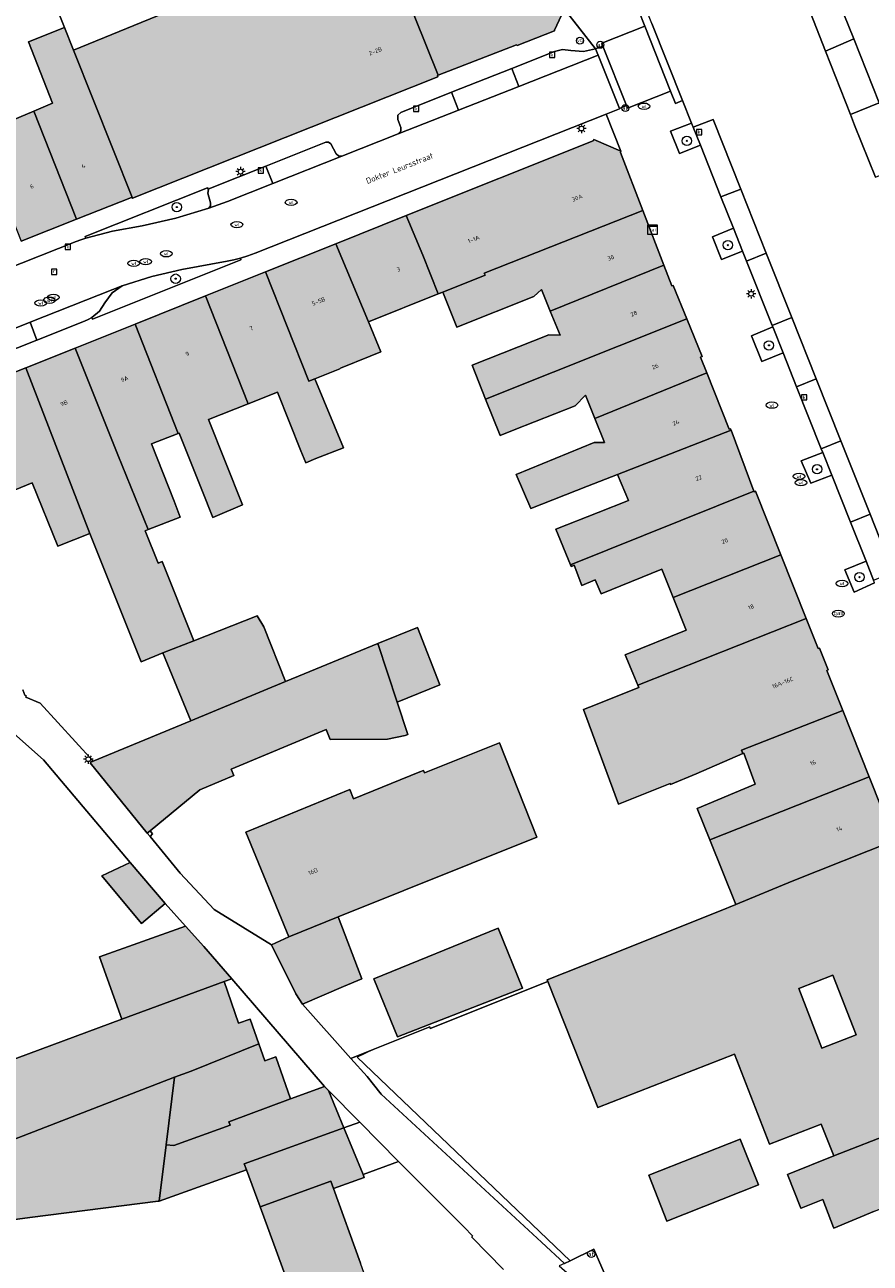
# Model space of a CAD drawing. Header units: metres. Extents: x 196496 to 197479, y 355250 to 356324.
# Tile 51 of 119: x 196787 to 196858, y 355787 to 355892. Entities that reach past the tile are written whole.
import ezdxf
from ezdxf.enums import TextEntityAlignment as Align

# ---------------------------------------------------------------- set-up
doc = ezdxf.new("R2010")
doc.units = ezdxf.units.M
doc.layers.get('0').update_dxf_attribs({"lineweight": 9})
for name, color, linetype, lineweight in [('B-WE-GR-BEPLANTING_CULTUUR_HEESTERS-GV', 251, 'Continuous', 9), ('B-WE-GR-BOOM-S', 251, 'Continuous', 9), ('B-WE-IE-MEUBILAIR_WEGMEUBILAIR-GV', 251, 'Continuous', 9), ('B-WE-IE-MEUBILAIR_WEGMEUBILAIR-S', 251, 'Continuous', 9), ('B-WE-IE-TERREINAFSCHEIDING_KUNSTMATIG_HEKWERK-G', 251, 'IE-TERREINAFSCHEIDING-KUNSTMATIG', 9), ('B-WE-IE-TERREINAFSCHEIDING_KUNSTMATIG_MUUR-GV', 251, 'Continuous', 9), ('B-WE-KL-DATA-S', 251, 'Continuous', 9), ('B-WE-KL-ET_LS_OV_LICHTMAST-S', 251, 'Continuous', 9), ('B-WE-KL-GAS_PUT-S', 251, 'Continuous', 9), ('B-WE-KL-WATER-S', 251, 'Continuous', 9), ('B-WE-OG-BEBOUWING-GV', 251, 'Continuous', 9), ('B-WE-OG-BEBOUWING_HUISNUMMER-T35', 90, 'Continuous', 9), ('B-WE-OG-BEBOUWING_STRAATNAAM-T35', 130, 'Continuous', 9), ('B-WE-OG-TERREIN_ERF-GV', 251, 'Continuous', 9), ('B-WE-RI-GWA_KOLK-S', 251, 'Continuous', 9), ('B-WE-RI-GWA_RIOOLPUT-S', 251, 'Continuous', 9), ('B-WE-VH-VERHARDING_ASFALT-GV', 251, 'Continuous', 9), ('B-WE-VH-VERHARDING_BETONSTRAATSTEEN-GV', 251, 'Continuous', 9), ('B-WE-VH-VERHARDING_HALFVERHARDING-GV', 251, 'Continuous', 9), ('B-WE-VH-VERHARDING_OPEN-GV', 251, 'Continuous', 9), ('B-WE-VH-VERHARDING_TEGEL-GV', 251, 'Continuous', 9), ('B-WE-VW-AFSLUITPAAL-S', 251, 'Continuous', 9)]:
    doc.layers.add(name, color=color, linetype=linetype, lineweight=lineweight)
doc.layers.add('X-XX-AL-PRESENTATIE_GEBOUW3-V', color=7, linetype='Continuous', lineweight=9, true_color=0xebe1d6)
doc.styles.add('NLCS-ISO', font='NLCS-ISO.ttf')
doc.styles.add('NLCS-ISO-ANNOTATIEF-T35', font='NLCS-ISO.ttf', dxfattribs={"height": 3.5})
doc.linetypes.add('IE-TERREINAFSCHEIDING-KUNSTMATIG', pattern='A,4,[82,NLCS.SHX,S=0.75,R=90,X=0,Y=0],4,-2', length=10)

# ---------------------------------------------------------------- blocks, each defined once
blk = doc.blocks.new('SKL-DATA_SIGNAAL_CAIKAST-SO')
at = {"color": 0, "linetype": 'ByBlock', "lineweight": 18}
for points in [[(-2, 2), (2, 2), (2, 1.68), (-2, 1.68)], [(-2, 1.52), (2, 1.52), (2, -2), (-2, -2)]]:
    blk.add_lwpolyline(points, close=True, dxfattribs=at)
at = {"color": 0, "linetype": 'ByBlock', "lineweight": 18, "style": 'NLCS-ISO'}
blk.add_text('cai', height=1.5, dxfattribs=at).set_placement((0, 0), align=Align.MIDDLE_CENTER)
blk = doc.blocks.new('SKL-ET_OV_LICHTMAST-SO')
at = {"color": 0, "linetype": 'ByBlock', "lineweight": 18}
for points in [[(-1.25, 0), (-2, 0)], [(-1.41, 1.41), (-0.88, 0.88)], [(0, 2), (0, 1.25)], [(0.88, 0.88), (1.41, 1.41)], [(2, 0), (1.25, 0)], [(-1.41, -1.41), (-0.88, -0.88)], [(0, -1.25), (0, -2)], [(0.88, -0.88), (1.41, -1.41)]]:
    blk.add_lwpolyline(points, dxfattribs=at)
blk.add_circle((0, 0), 1, dxfattribs=at)
blk = doc.blocks.new('SIE-WEG_PAAL_VERKEERSBORD-SO')
at = {"color": 0, "linetype": 'ByBlock', "lineweight": 18}
blk.add_circle((0, 0), 1.5, dxfattribs=at)
at = {"color": 0, "linetype": 'ByBlock', "lineweight": 18, "style": 'NLCS-ISO'}
blk.add_text('vb', height=1.5, dxfattribs=at).set_placement((0, 0.13), align=Align.MIDDLE_CENTER)
blk = doc.blocks.new('SVW-AFSLUITPAAL-SO')
at = {"lineweight": 18}
blk.add_circle((0, 0), 1.5, dxfattribs=at)
at = {"lineweight": 18, "style": 'NLCS-ISO'}
blk.add_text('af', height=1.8, dxfattribs=at).set_placement((0, 0), align=Align.MIDDLE_CENTER)
blk = doc.blocks.new('SKL-WATER_WATERLEIDINGPUT-SO')
at = {"color": 0, "linetype": 'ByBlock', "lineweight": 18}
blk.add_ellipse((0, 0), major_axis=(2.5, 0), ratio=0.54, dxfattribs=at)
at = {"color": 0, "linetype": 'ByBlock', "lineweight": 18, "style": 'NLCS-ISO'}
blk.add_text('wl', height=1.5, dxfattribs=at).set_placement((0, 0), align=Align.MIDDLE_CENTER)
blk = doc.blocks.new('SRI-PUT_INSPECTIEPUT_RIOOLPUT-SO')
at = {"color": 0, "linetype": 'ByBlock', "lineweight": 18}
blk.add_lwpolyline([(-1.12, -1.12), (1.12, -1.12), (1.12, 1.12), (-1.12, 1.12)], close=True, dxfattribs=at)
at = {"color": 0, "linetype": 'ByBlock', "lineweight": 18, "style": 'NLCS-ISO'}
blk.add_text('r', height=1.5, dxfattribs=at).set_placement((0, 0.28), align=Align.MIDDLE_CENTER)
blk = doc.blocks.new('SRI-KOLK-SO')
at = {"color": 0, "linetype": 'ByBlock', "lineweight": 18}
blk.add_lwpolyline([(-1.125, -1.125), (1.125, -1.125), (1.125, 1.125), (-1.125, 1.125)], close=True, dxfattribs=at)
at = {"color": 0, "linetype": 'ByBlock', "lineweight": 18, "style": 'NLCS-ISO'}
blk.add_text('k', height=1.5, dxfattribs=at).set_placement((0, 0), align=Align.MIDDLE_CENTER)
blk = doc.blocks.new('SKL-GAS_PUT-SO')
at = {"color": 0, "linetype": 'ByBlock', "lineweight": 18}
blk.add_ellipse((0, 0), major_axis=(2.5, 0), ratio=0.601255, dxfattribs=at)
at = {"color": 0, "linetype": 'ByBlock', "lineweight": 18, "style": 'NLCS-ISO'}
blk.add_text('gas', height=1.8, dxfattribs=at).set_placement((0.12, 0.3), align=Align.MIDDLE_CENTER)
blk = doc.blocks.new('SGR-BOOM_01-SO')
at = {"linetype": 'ByBlock', "lineweight": 18}
h = blk.add_hatch(color=0, dxfattribs=at)
h.dxf.hatch_style = 1
edge = h.paths.add_edge_path()
edge.add_arc((0, 0), 0.25, 0, 360)
at = {"color": 0, "linetype": 'ByBlock', "lineweight": 18}
for radius in [2, 0.25]:
    blk.add_circle((0, 0), radius, dxfattribs=at)

msp = doc.modelspace()

# ---------------------------------------------------------------- hatches: boundary and pattern name
at = {"layer": 'X-XX-AL-PRESENTATIE_GEBOUW3-V'}
for points in [[(196799.722, 355893.589), (196799.125, 355893.344), (196790.739, 355889.902), (196795.762, 355877.32), (196821.726, 355887.634), (196821.68, 355887.743), (196821.75, 355887.77), (196818.78, 355895.209), (196817.539, 355898.387), (196816.866, 355900.2)], [(196832.455, 355893.412), (196832.461, 355893.415), (196832.308, 355893.798), (196832.242, 355893.772), (196830.539, 355898.002), (196830.613, 355898.031), (196829.952, 355899.679), (196818.78, 355895.209), (196821.75, 355887.77), (196828.407, 355890.359), (196828.449, 355890.304), (196831.644, 355891.545), (196831.635, 355891.612), (196832.427, 355893.305)], [(196790.739, 355889.902), (196789.964, 355891.844), (196786.914, 355890.621), (196788.942, 355885.391), (196787.367, 355884.727), (196790.984, 355875.528), (196795.683, 355877.385), (196795.736, 355877.31), (196795.762, 355877.32)], [(196787.367, 355884.727), (196785.56, 355883.966), (196783.47, 355889.266), (196780.492, 355888.077), (196782.659, 355882.788), (196786.277, 355873.667), (196790.984, 355875.528)], [(196837.274, 355881.312), (196834.992, 355882.307), (196834.925, 355882.199), (196819.031, 355875.84), (196820.447, 355872.469), (196821.736, 355869.175), (196822.151, 355869.336), (196825.731, 355870.766), (196825.659, 355870.94), (196839.148, 355876.273), (196837.248, 355881.202)], [(196819.031, 355875.84), (196813.03, 355873.439), (196815.82, 355866.798), (196821.736, 355869.175), (196820.447, 355872.469)], [(196831.277, 355867.726), (196840.936, 355871.634), (196839.148, 355876.273), (196825.659, 355870.94), (196825.731, 355870.766), (196822.151, 355869.336), (196823.343, 355866.363), (196829.872, 355868.954), (196830.533, 355869.562)], [(196813.03, 355873.439), (196807.054, 355871.048), (196810.752, 355861.76), (196811.265, 355861.968), (196813.372, 355862.824), (196813.452, 355862.856), (196815.976, 355863.878), (196816.876, 355864.243), (196815.82, 355866.798)], [(196825.781, 355860.228), (196842.874, 355867.075), (196841.73, 355869.908), (196841.618, 355869.865), (196840.936, 355871.634), (196831.277, 355867.726), (196832.113, 355865.665), (196831.154, 355865.71), (196824.625, 355863.119)], [(196801.966, 355869.012), (196805.578, 355859.826), (196808.097, 355860.821), (196810.062, 355855.844), (196810.499, 355854.822), (196811.34, 355855.174), (196813.683, 355856.091), (196811.265, 355861.968), (196810.752, 355861.76), (196807.054, 355871.048)], [(196801.966, 355869.012), (196795.988, 355866.621), (196799.628, 355857.312), (196799.736, 355857.354), (196801.647, 355852.529), (196802.577, 355850.183), (196802.776, 355850.266), (196805.104, 355851.234), (196802.224, 355858.501), (196805.578, 355859.826)], [(196795.988, 355866.621), (196790.874, 355864.575), (196794.516, 355855.496), (196797.092, 355849.138), (196799.82, 355850.205), (196799.288, 355851.565), (196797.381, 355856.434), (196799.628, 355857.312)], [(196842.874, 355867.075), (196825.781, 355860.228), (196827.014, 355857.147), (196828.204, 355857.617), (196833.399, 355859.666), (196834.275, 355860.562), (196835.056, 355858.596), (196844.574, 355862.459), (196844.037, 355863.796), (196844.176, 355863.852)], [(196792.142, 355848.813), (196796.491, 355837.891), (196798.335, 355838.65), (196800.984, 355839.68), (196798.27, 355846.437), (196797.933, 355846.3), (196796.824, 355849.033), (196797.092, 355849.138), (196794.516, 355855.496), (196790.874, 355864.575), (196786.676, 355862.895)], [(196781.898, 355860.983), (196785.308, 355852.337), (196787.221, 355853.12), (196789.394, 355847.728), (196792.142, 355848.813), (196786.676, 355862.895)], [(196837.001, 355853.839), (196846.648, 355857.593), (196846.601, 355857.718), (196846.496, 355857.678), (196844.574, 355862.459), (196835.056, 355858.596), (196835.874, 355856.538), (196834.998, 355856.544), (196828.382, 355853.837), (196829.618, 355850.922), (196834.439, 355852.827)], [(196833.001, 355846.159), (196848.587, 355852.415), (196846.648, 355857.593), (196837.001, 355853.839), (196837.935, 355851.602), (196835.357, 355850.596), (196831.742, 355849.186)], [(196841.726, 355843.365), (196850.88, 355846.993), (196848.724, 355852.399), (196848.612, 355852.347), (196848.587, 355852.415), (196833.001, 355846.159), (196833.067, 355846), (196833.309, 355846.111), (196833.962, 355844.401), (196835.08, 355844.867), (196835.608, 355843.679), (196840.767, 355845.769)], [(196838.713, 355835.905), (196853.037, 355841.583), (196850.88, 355846.993), (196841.726, 355843.365), (196842.839, 355840.577), (196837.655, 355838.483), (196838.287, 355836.943)], [(196798.335, 355838.65), (196800.725, 355832.892), (196808.755, 355836.213), (196806.911, 355840.861), (196806.361, 355841.809), (196800.984, 355839.68)], [(196837.084, 355825.796), (196841.465, 355827.559), (196841.486, 355827.464), (196843.675, 355828.371), (196847.634, 355830.101), (196847.523, 355830.386), (196856.136, 355833.772), (196854.788, 355837.163), (196854.902, 355837.216), (196854.172, 355839.07), (196854.051, 355839.039), (196853.037, 355841.583), (196838.713, 355835.905), (196838.794, 355835.708), (196834.609, 355834.043), (196834.095, 355833.839)], [(196816.607, 355839.461), (196818.254, 355834.467), (196821.899, 355835.948), (196819.978, 355840.83)], [(196797.013, 355823.342), (196797.251, 355823.538), (196801.488, 355827.015), (196804.377, 355828.23), (196804.156, 355828.765), (196812.212, 355832.137), (196812.555, 355831.291), (196817.439, 355831.313), (196818.949, 355831.635), (196819.164, 355831.705), (196818.254, 355834.467), (196816.607, 355839.461), (196810.365, 355836.879), (196808.755, 355836.213), (196800.725, 355832.892), (196792.406, 355829.45), (196792.216, 355829.372), (196792.147, 355829.321)], [(196844.842, 355822.76), (196858.378, 355828.129), (196856.136, 355833.772), (196847.523, 355830.386), (196847.634, 355830.101), (196847.733, 355830.145), (196848.703, 355827.498), (196843.769, 355825.415)], [(196809.057, 355814.522), (196813.243, 355816.206), (196830.136, 355823.001), (196826.955, 355830.999), (196820.572, 355828.46), (196820.489, 355828.65), (196820.195, 355828.531), (196814.556, 355826.244), (196814.228, 355827.028), (196805.4, 355823.411)], [(196858.378, 355828.129), (196844.842, 355822.76), (196847.059, 355817.274), (196851.838, 355819.244), (196860.529, 355822.716)], [(196798.53, 355817.335), (196795.564, 355820.822), (196793.15, 355819.701), (196796.534, 355815.638)], [(196813.709, 355810.293), (196815.244, 355810.944), (196813.243, 355816.206), (196809.057, 355814.522), (196807.583, 355813.835), (196809.638, 355809.663), (196810.196, 355808.802)], [(196794.842, 355807.5), (196803.557, 355810.717), (196804.209, 355810.957), (196801.833, 355813.694), (196800.26, 355815.427), (196792.961, 355812.825)], [(196826.832, 355815.252), (196816.273, 355810.941), (196818.285, 355806.014), (196828.917, 355810.147)], [(196794.842, 355807.5), (196781.918, 355802.729), (196783.465, 355798.57), (196783.525, 355798.41), (196784.076, 355796.928), (196784.151, 355796.727), (196799.338, 355802.59), (196800.738, 355803.097), (196806.495, 355805.424), (196805.749, 355807.512), (196804.774, 355807.183), (196803.557, 355810.717)], [(196798.613, 355796.824), (196799.274, 355796.758), (196804.051, 355798.506), (196803.944, 355798.797), (196809.199, 355800.734), (196807.956, 355804.315), (196807.01, 355803.983), (196806.495, 355805.424), (196800.738, 355803.097), (196799.338, 355802.59)], [(196784.076, 355796.928), (196783.084, 355796.506), (196783.106, 355796.323), (196783.826, 355790.342), (196775.27, 355789.307), (196776.719, 355777.151), (196777.766, 355777.269), (196778.142, 355773.963), (196783.127, 355774.559), (196784.095, 355774.805), (196784.924, 355775.192), (196785.51, 355775.978), (196785.963, 355776.713), (196786.176, 355777.474), (196786.125, 355778.285), (196785.292, 355778.182), (196784.912, 355781.361), (196783.851, 355790.236), (196787.033, 355790.64), (196797.947, 355792.027), (196798.013, 355792.051), (196798.613, 355796.824), (196799.338, 355802.59), (196784.151, 355796.727)], [(196798.613, 355796.824), (196798.013, 355792.051), (196805.444, 355794.707), (196805.257, 355795.218), (196813.726, 355798.28), (196812.422, 355801.456), (196812.093, 355801.789), (196809.199, 355800.734), (196803.944, 355798.797), (196804.051, 355798.506), (196799.274, 355796.758)], [(196871.123, 355796.058), (196869.026, 355801.335), (196860.636, 355797.931), (196855.372, 355795.879), (196851.456, 355794.31), (196852.573, 355791.438), (196852.601, 355791.449), (196854.448, 355792.168), (196855.359, 355789.805), (196855.381, 355789.747), (196858.847, 355791.2)], [(196815.36, 355794.301), (196813.726, 355798.28), (196805.257, 355795.218), (196805.444, 355794.707), (196806.604, 355791.546), (196812.615, 355793.751), (196812.843, 355793.118), (196815.465, 355794.044)], [(196848.978, 355793.421), (196847.431, 355797.324), (196839.648, 355794.24), (196841.195, 355790.337)], [(196828.382, 355759.826), (196826.729, 355764.311), (196821.833, 355777.596), (196819.759, 355783.291), (196819.704, 355783.442), (196819.647, 355783.598), (196816.685, 355782.468), (196815.139, 355786.754), (196812.843, 355793.118), (196812.615, 355793.751), (196806.604, 355791.546), (196814.29, 355770.589), (196815.015, 355768.612), (196820.788, 355770.775), (196824.558, 355761.127), (196822.762, 355760.473), (196827.092, 355748.648), (196829.046, 355749.36), (196831.425, 355750.228), (196828.053, 355759.705)]]:
    msp.add_hatch(color=256, dxfattribs=at).paths.add_polyline_path(points)
h = msp.add_hatch(color=256, dxfattribs=at)
h.paths.add_polyline_path([(196866.422, 355807.887), (196860.529, 355822.716), (196851.838, 355819.244), (196847.059, 355817.274), (196845.652, 355816.694), (196835.65, 355812.702), (196831.016, 355810.848), (196831.07, 355810.711), (196835.321, 355800.002), (196846.931, 355804.536), (196849.923, 355796.874), (196854.309, 355798.589), (196855.372, 355795.879), (196860.636, 355797.931), (196869.026, 355801.335), (196867.474, 355805.239)])
h.paths.add_polyline_path([(196857.271, 355806.17), (196854.376, 355805.041), (196852.397, 355810.112), (196855.292, 355811.242)], flags=16)

# ---------------------------------------------------------------- linework, layer by layer
at = {"layer": 'B-WE-GR-BEPLANTING_CULTUUR_HEESTERS-GV', "flags": 128}
for points in [[(196844.038, 355881.828), (196843.425, 355883.371), (196843.295, 355883.697), (196841.502, 355883.01), (196842.277, 355881.13)], [(196791.778, 355873.927), (196794.069, 355874.517), (196796.585, 355874.976), (196799.448, 355875.611), (196802.255, 355876.463), (196802.378, 355876.672), (196802.38, 355876.914), (196802.163, 355877.741), (196802.223, 355878.057), (196802.137, 355878.19), (196791.718, 355874.052)], [(196846.852, 355874.76), (196845.061, 355874.027), (196845.843, 355872.101), (196847.628, 355872.811)], [(196794.879, 355869.863), (196794.024, 355869.26), (196793.395, 355868.424), (196792.938, 355867.718), (196792.301, 355867.17), (196792.364, 355867.036), (196804.961, 355872.066), (196804.938, 355872.23), (196804.378, 355872.086), (196803.812, 355871.968), (196799.954, 355871.252), (196797.388, 355870.663)], [(196851.07, 355864.162), (196850.191, 355866.371), (196848.387, 355865.627), (196849.255, 355863.422)], [(196855.211, 355853.758), (196854.438, 355855.7), (196852.603, 355854.983), (196853.432, 355853.08)], [(196858.765, 355844.83), (196858.121, 355846.448), (196856.334, 355845.734), (196857.105, 355843.82), (196858.849, 355844.619)]]:
    msp.add_lwpolyline(points, close=True, dxfattribs=at)
at = {"layer": 'B-WE-IE-MEUBILAIR_WEGMEUBILAIR-GV', "flags": 128}
for points in [[(196844.038, 355881.828), (196843.425, 355883.371), (196843.295, 355883.697), (196841.502, 355883.01), (196842.277, 355881.13)], [(196846.852, 355874.76), (196845.061, 355874.027), (196845.843, 355872.101), (196847.628, 355872.811)], [(196851.07, 355864.162), (196850.191, 355866.371), (196848.387, 355865.627), (196849.255, 355863.422)], [(196855.211, 355853.758), (196854.438, 355855.7), (196852.603, 355854.983), (196853.432, 355853.08)], [(196858.849, 355844.619), (196858.765, 355844.83), (196858.121, 355846.448), (196856.334, 355845.734), (196857.105, 355843.82)]]:
    msp.add_lwpolyline(points, close=True, dxfattribs=at)
at = {"layer": 'B-WE-IE-TERREINAFSCHEIDING_KUNSTMATIG_HEKWERK-G', "ltscale": 0.2, "flags": 128}
msp.add_lwpolyline([(196816.205, 355804.921), (196814.867, 355804.295), (196832.957, 355786.966)], dxfattribs=at)
at = {"layer": 'B-WE-IE-TERREINAFSCHEIDING_KUNSTMATIG_MUUR-GV', "flags": 128}
msp.add_lwpolyline([(196797.251, 355823.538), (196797.013, 355823.342), (196797.246, 355823.053), (196797.451, 355823.262)], close=True, dxfattribs=at)
at = {"layer": 'B-WE-OG-BEBOUWING-GV', "flags": 128}
for points in [[(196799.722, 355893.589), (196799.125, 355893.344), (196790.739, 355889.902), (196795.762, 355877.32), (196821.726, 355887.634), (196821.68, 355887.743), (196821.75, 355887.77), (196818.78, 355895.209), (196817.539, 355898.387), (196816.866, 355900.2)], [(196832.455, 355893.412), (196832.461, 355893.415), (196832.308, 355893.798), (196832.242, 355893.772), (196830.539, 355898.002), (196830.613, 355898.031), (196829.952, 355899.679), (196818.78, 355895.209), (196821.75, 355887.77), (196828.407, 355890.359), (196828.449, 355890.304), (196831.644, 355891.545), (196831.635, 355891.612), (196832.427, 355893.305)], [(196790.739, 355889.902), (196789.964, 355891.844), (196786.914, 355890.621), (196788.942, 355885.391), (196787.367, 355884.727), (196790.984, 355875.528), (196795.683, 355877.385), (196795.736, 355877.31), (196795.762, 355877.32)], [(196787.367, 355884.727), (196785.56, 355883.966), (196783.47, 355889.266), (196780.492, 355888.077), (196782.659, 355882.788), (196786.277, 355873.667), (196790.984, 355875.528)], [(196837.274, 355881.312), (196834.992, 355882.307), (196834.925, 355882.199), (196819.031, 355875.84), (196820.447, 355872.469), (196821.736, 355869.175), (196822.151, 355869.336), (196825.731, 355870.766), (196825.659, 355870.94), (196839.148, 355876.273), (196837.248, 355881.202)], [(196819.031, 355875.84), (196813.03, 355873.439), (196815.82, 355866.798), (196821.736, 355869.175), (196820.447, 355872.469)], [(196831.277, 355867.726), (196840.936, 355871.634), (196839.148, 355876.273), (196825.659, 355870.94), (196825.731, 355870.766), (196822.151, 355869.336), (196823.343, 355866.363), (196829.872, 355868.954), (196830.533, 355869.562)], [(196813.03, 355873.439), (196807.054, 355871.048), (196810.752, 355861.76), (196811.265, 355861.968), (196813.372, 355862.824), (196813.452, 355862.856), (196815.976, 355863.878), (196816.876, 355864.243), (196815.82, 355866.798)], [(196825.781, 355860.228), (196842.874, 355867.075), (196841.73, 355869.908), (196841.618, 355869.865), (196840.936, 355871.634), (196831.277, 355867.726), (196832.113, 355865.665), (196831.154, 355865.71), (196824.625, 355863.119)], [(196801.966, 355869.012), (196805.578, 355859.826), (196808.097, 355860.821), (196810.062, 355855.844), (196810.499, 355854.822), (196811.34, 355855.174), (196813.683, 355856.091), (196811.265, 355861.968), (196810.752, 355861.76), (196807.054, 355871.048)], [(196801.966, 355869.012), (196795.988, 355866.621), (196799.628, 355857.312), (196799.736, 355857.354), (196801.647, 355852.529), (196802.577, 355850.183), (196802.776, 355850.266), (196805.104, 355851.234), (196802.224, 355858.501), (196805.578, 355859.826)], [(196795.988, 355866.621), (196790.874, 355864.575), (196794.516, 355855.496), (196797.092, 355849.138), (196799.82, 355850.205), (196799.288, 355851.565), (196797.381, 355856.434), (196799.628, 355857.312)], [(196842.874, 355867.075), (196825.781, 355860.228), (196827.014, 355857.147), (196828.204, 355857.617), (196833.399, 355859.666), (196834.275, 355860.562), (196835.056, 355858.596), (196844.574, 355862.459), (196844.037, 355863.796), (196844.176, 355863.852)], [(196792.142, 355848.813), (196796.491, 355837.891), (196798.335, 355838.65), (196800.984, 355839.68), (196798.27, 355846.437), (196797.933, 355846.3), (196796.824, 355849.033), (196797.092, 355849.138), (196794.516, 355855.496), (196790.874, 355864.575), (196786.676, 355862.895)], [(196781.898, 355860.983), (196785.308, 355852.337), (196787.221, 355853.12), (196789.394, 355847.728), (196792.142, 355848.813), (196786.676, 355862.895)], [(196837.001, 355853.839), (196846.648, 355857.593), (196846.601, 355857.718), (196846.496, 355857.678), (196844.574, 355862.459), (196835.056, 355858.596), (196835.874, 355856.538), (196834.998, 355856.544), (196828.382, 355853.837), (196829.618, 355850.922), (196834.439, 355852.827)], [(196833.001, 355846.159), (196848.587, 355852.415), (196846.648, 355857.593), (196837.001, 355853.839), (196837.935, 355851.602), (196835.357, 355850.596), (196831.742, 355849.186)], [(196841.726, 355843.365), (196850.88, 355846.993), (196848.724, 355852.399), (196848.612, 355852.347), (196848.587, 355852.415), (196833.001, 355846.159), (196833.067, 355846), (196833.309, 355846.111), (196833.962, 355844.401), (196835.08, 355844.867), (196835.608, 355843.679), (196840.767, 355845.769)], [(196838.713, 355835.905), (196853.037, 355841.583), (196850.88, 355846.993), (196841.726, 355843.365), (196842.839, 355840.577), (196837.655, 355838.483), (196838.287, 355836.943)], [(196798.335, 355838.65), (196800.725, 355832.892), (196808.755, 355836.213), (196806.911, 355840.861), (196806.361, 355841.809), (196800.984, 355839.68)], [(196837.084, 355825.796), (196841.465, 355827.559), (196841.486, 355827.464), (196843.675, 355828.371), (196847.634, 355830.101), (196847.523, 355830.386), (196856.136, 355833.772), (196854.788, 355837.163), (196854.902, 355837.216), (196854.172, 355839.07), (196854.051, 355839.039), (196853.037, 355841.583), (196838.713, 355835.905), (196838.794, 355835.708), (196834.609, 355834.043), (196834.095, 355833.839)], [(196816.607, 355839.461), (196818.254, 355834.467), (196821.899, 355835.948), (196819.978, 355840.83)], [(196797.013, 355823.342), (196797.251, 355823.538), (196801.488, 355827.015), (196804.377, 355828.23), (196804.156, 355828.765), (196812.212, 355832.137), (196812.555, 355831.291), (196817.439, 355831.313), (196818.949, 355831.635), (196819.164, 355831.705), (196818.254, 355834.467), (196816.607, 355839.461), (196810.365, 355836.879), (196808.755, 355836.213), (196800.725, 355832.892), (196792.406, 355829.45), (196792.216, 355829.372), (196792.147, 355829.321)], [(196844.842, 355822.76), (196858.378, 355828.129), (196856.136, 355833.772), (196847.523, 355830.386), (196847.634, 355830.101), (196847.733, 355830.145), (196848.703, 355827.498), (196843.769, 355825.415)], [(196809.057, 355814.522), (196813.243, 355816.206), (196830.136, 355823.001), (196826.955, 355830.999), (196820.572, 355828.46), (196820.489, 355828.65), (196820.195, 355828.531), (196814.556, 355826.244), (196814.228, 355827.028), (196805.4, 355823.411)], [(196858.378, 355828.129), (196844.842, 355822.76), (196847.059, 355817.274), (196851.838, 355819.244), (196860.529, 355822.716)], [(196866.422, 355807.887), (196860.529, 355822.716), (196851.838, 355819.244), (196847.059, 355817.274), (196845.652, 355816.694), (196835.65, 355812.702), (196831.016, 355810.848), (196831.07, 355810.711), (196835.321, 355800.002), (196846.931, 355804.536), (196849.923, 355796.874), (196854.309, 355798.589), (196855.372, 355795.879), (196860.636, 355797.931), (196869.026, 355801.335), (196867.474, 355805.239)], [(196798.53, 355817.335), (196795.564, 355820.822), (196793.15, 355819.701), (196796.534, 355815.638)], [(196813.709, 355810.293), (196815.244, 355810.944), (196813.243, 355816.206), (196809.057, 355814.522), (196807.583, 355813.835), (196809.638, 355809.663), (196810.196, 355808.802)], [(196794.842, 355807.5), (196803.557, 355810.717), (196804.209, 355810.957), (196801.833, 355813.694), (196800.26, 355815.427), (196792.961, 355812.825)], [(196826.832, 355815.252), (196816.273, 355810.941), (196818.285, 355806.014), (196828.917, 355810.147)], [(196794.842, 355807.5), (196781.918, 355802.729), (196783.465, 355798.57), (196783.525, 355798.41), (196784.076, 355796.928), (196784.151, 355796.727), (196799.338, 355802.59), (196800.738, 355803.097), (196806.495, 355805.424), (196805.749, 355807.512), (196804.774, 355807.183), (196803.557, 355810.717)], [(196857.271, 355806.17), (196854.376, 355805.041), (196852.397, 355810.112), (196855.292, 355811.242)], [(196798.613, 355796.824), (196799.274, 355796.758), (196804.051, 355798.506), (196803.944, 355798.797), (196809.199, 355800.734), (196807.956, 355804.315), (196807.01, 355803.983), (196806.495, 355805.424), (196800.738, 355803.097), (196799.338, 355802.59)], [(196784.076, 355796.928), (196783.084, 355796.506), (196783.106, 355796.323), (196783.826, 355790.342), (196775.27, 355789.307), (196776.719, 355777.151), (196777.766, 355777.269), (196778.142, 355773.963), (196783.127, 355774.559), (196784.095, 355774.805), (196784.924, 355775.192), (196785.51, 355775.978), (196785.963, 355776.713), (196786.176, 355777.474), (196786.125, 355778.285), (196785.292, 355778.182), (196784.912, 355781.361), (196783.851, 355790.236), (196787.033, 355790.64), (196797.947, 355792.027), (196798.013, 355792.051), (196798.613, 355796.824), (196799.338, 355802.59), (196784.151, 355796.727)], [(196798.613, 355796.824), (196798.013, 355792.051), (196805.444, 355794.707), (196805.257, 355795.218), (196813.726, 355798.28), (196812.422, 355801.456), (196812.093, 355801.789), (196809.199, 355800.734), (196803.944, 355798.797), (196804.051, 355798.506), (196799.274, 355796.758)], [(196871.123, 355796.058), (196869.026, 355801.335), (196860.636, 355797.931), (196855.372, 355795.879), (196851.456, 355794.31), (196852.573, 355791.438), (196852.601, 355791.449), (196854.448, 355792.168), (196855.359, 355789.805), (196855.381, 355789.747), (196858.847, 355791.2)], [(196815.36, 355794.301), (196813.726, 355798.28), (196805.257, 355795.218), (196805.444, 355794.707), (196806.604, 355791.546), (196812.615, 355793.751), (196812.843, 355793.118), (196815.465, 355794.044)], [(196848.978, 355793.421), (196847.431, 355797.324), (196839.648, 355794.24), (196841.195, 355790.337)], [(196828.382, 355759.826), (196826.729, 355764.311), (196821.833, 355777.596), (196819.759, 355783.291), (196819.704, 355783.442), (196819.647, 355783.598), (196816.685, 355782.468), (196815.139, 355786.754), (196812.843, 355793.118), (196812.615, 355793.751), (196806.604, 355791.546), (196814.29, 355770.589), (196815.015, 355768.612), (196820.788, 355770.775), (196824.558, 355761.127), (196822.762, 355760.473), (196827.092, 355748.648), (196829.046, 355749.36), (196831.425, 355750.228), (196828.053, 355759.705)]]:
    msp.add_lwpolyline(points, close=True, dxfattribs=at)
at = {"layer": 'B-WE-OG-TERREIN_ERF-GV', "flags": 128}
for points in [[(196785.56, 355883.966), (196787.367, 355884.727), (196788.942, 355885.391), (196786.914, 355890.621), (196789.964, 355891.844), (196788.186, 355896.299)], [(196786.421, 355835.504), (196786.614, 355835.051), (196786.716, 355835), (196786.681, 355834.896), (196787.915, 355834.393), (196792.406, 355829.45), (196800.725, 355832.892), (196798.335, 355838.65), (196796.491, 355837.891), (196792.142, 355848.813), (196789.394, 355847.728), (196787.221, 355853.12), (196785.308, 355852.337)], [(196781.918, 355802.729), (196794.842, 355807.5), (196792.961, 355812.825), (196800.26, 355815.427), (196798.53, 355817.335), (196796.534, 355815.638), (196793.15, 355819.701), (196795.564, 355820.822), (196788.184, 355829.564), (196783.115, 355834.037)], [(196858.847, 355791.2), (196855.381, 355789.747), (196855.359, 355789.805), (196854.448, 355792.168), (196852.601, 355791.449), (196852.573, 355791.438), (196851.456, 355794.31), (196855.372, 355795.879), (196854.309, 355798.589), (196849.923, 355796.874), (196846.931, 355804.536), (196835.321, 355800.002), (196831.07, 355810.711), (196821.059, 355806.724), (196821.024, 355806.855), (196816.205, 355804.921), (196814.324, 355804.169), (196815.714, 355802.636), (196816.902, 355801.123), (196830.516, 355788.55), (196832.487, 355786.743), (196832.957, 355786.966), (196834.986, 355787.969), (196837.319, 355782.561)], [(196814.29, 355770.589), (196806.604, 355791.546), (196805.444, 355794.707), (196798.013, 355792.051), (196797.947, 355792.027), (196787.033, 355790.64), (196783.851, 355790.236), (196784.912, 355781.361)], [(196827.3, 355786.242), (196824.618, 355788.991), (196824.674, 355789.09), (196823.943, 355789.825), (196818.373, 355795.424), (196815.36, 355794.301), (196815.465, 355794.044), (196812.843, 355793.118), (196815.139, 355786.754)]]:
    msp.add_lwpolyline(points, dxfattribs=at)
for points in [[(196831.277, 355867.726), (196830.533, 355869.562), (196829.872, 355868.954), (196823.343, 355866.363), (196822.151, 355869.336), (196821.736, 355869.175), (196815.82, 355866.798), (196816.876, 355864.243), (196815.976, 355863.878), (196813.452, 355862.856), (196813.372, 355862.824), (196811.265, 355861.968), (196813.683, 355856.091), (196811.34, 355855.174), (196810.499, 355854.822), (196810.062, 355855.844), (196808.097, 355860.821), (196805.578, 355859.826), (196802.224, 355858.501), (196805.104, 355851.234), (196802.776, 355850.266), (196802.577, 355850.183), (196801.647, 355852.529), (196799.736, 355857.354), (196799.628, 355857.312), (196797.381, 355856.434), (196799.288, 355851.565), (196799.82, 355850.205), (196797.092, 355849.138), (196796.824, 355849.033), (196797.933, 355846.3), (196798.27, 355846.437), (196800.984, 355839.68), (196806.361, 355841.809), (196806.911, 355840.861), (196808.755, 355836.213), (196810.365, 355836.879), (196816.607, 355839.461), (196819.978, 355840.83), (196821.899, 355835.948), (196818.254, 355834.467), (196819.164, 355831.705), (196818.949, 355831.635), (196817.439, 355831.313), (196812.555, 355831.291), (196812.212, 355832.137), (196804.156, 355828.765), (196804.377, 355828.23), (196801.488, 355827.015), (196797.251, 355823.538), (196797.451, 355823.262), (196797.246, 355823.053), (196799.799, 355819.925), (196802.707, 355816.825), (196807.583, 355813.835), (196809.057, 355814.522), (196805.4, 355823.411), (196814.228, 355827.028), (196814.556, 355826.244), (196820.195, 355828.531), (196820.489, 355828.65), (196820.572, 355828.46), (196826.955, 355830.999), (196830.136, 355823.001), (196813.243, 355816.206), (196815.244, 355810.944), (196813.709, 355810.293), (196810.196, 355808.802), (196814.324, 355804.169), (196816.205, 355804.921), (196821.024, 355806.855), (196821.059, 355806.724), (196831.07, 355810.711), (196831.016, 355810.848), (196835.65, 355812.702), (196845.652, 355816.694), (196847.059, 355817.274), (196844.842, 355822.76), (196843.769, 355825.415), (196848.703, 355827.498), (196847.733, 355830.145), (196847.634, 355830.101), (196843.675, 355828.371), (196841.486, 355827.464), (196841.465, 355827.559), (196837.084, 355825.796), (196834.095, 355833.839), (196834.609, 355834.043), (196838.794, 355835.708), (196838.713, 355835.905), (196838.287, 355836.943), (196837.655, 355838.483), (196842.839, 355840.577), (196841.726, 355843.365), (196840.767, 355845.769), (196835.608, 355843.679), (196835.08, 355844.867), (196833.962, 355844.401), (196833.309, 355846.111), (196833.067, 355846), (196833.001, 355846.159), (196831.742, 355849.186), (196835.357, 355850.596), (196837.935, 355851.602), (196837.001, 355853.839), (196834.439, 355852.827), (196829.618, 355850.922), (196828.382, 355853.837), (196834.998, 355856.544), (196835.874, 355856.538), (196835.056, 355858.596), (196834.275, 355860.562), (196833.399, 355859.666), (196828.204, 355857.617), (196827.014, 355857.147), (196825.781, 355860.228), (196824.625, 355863.119), (196831.154, 355865.71), (196832.113, 355865.665)], [(196816.273, 355810.941), (196826.832, 355815.252), (196828.917, 355810.147), (196818.285, 355806.014)], [(196857.271, 355806.17), (196855.292, 355811.242), (196852.397, 355810.112), (196854.376, 355805.041)], [(196847.431, 355797.324), (196848.978, 355793.421), (196841.195, 355790.337), (196839.648, 355794.24)]]:
    msp.add_lwpolyline(points, close=True, dxfattribs=at)
at = {"layer": 'B-WE-VH-VERHARDING_ASFALT-GV', "flags": 128}
for points in [[(196858.939, 355879.12), (196857.155, 355883.532), (196856.803, 355884.429), (196854.688, 355889.816), (196852.574, 355895.202)], [(196839.915, 355892.184), (196842.526, 355885.628), (196843.295, 355883.697), (196843.425, 355883.371), (196845.112, 355884.015), (196847.472, 355878.085), (196849.639, 355872.639), (196851.814, 355867.175), (196853.892, 355861.953), (196855.983, 355856.698), (196858.472, 355850.445), (196860.439, 355845.502)]]:
    msp.add_lwpolyline(points, dxfattribs=at)
for points in [[(196843.425, 355883.371), (196844.038, 355881.828), (196845.79, 355877.427), (196847.472, 355878.085), (196845.112, 355884.015)], [(196846.852, 355874.76), (196847.628, 355872.811), (196847.962, 355871.973), (196849.639, 355872.639), (196847.472, 355878.085), (196845.79, 355877.427)], [(196849.639, 355872.639), (196847.962, 355871.973), (196850.145, 355866.486), (196851.814, 355867.175)], [(196850.191, 355866.371), (196851.07, 355864.162), (196852.212, 355861.293), (196853.892, 355861.953), (196851.814, 355867.175), (196850.145, 355866.486)], [(196854.317, 355856.004), (196855.983, 355856.698), (196853.892, 355861.953), (196852.212, 355861.293)], [(196854.438, 355855.7), (196855.211, 355853.758), (196856.801, 355849.764), (196858.472, 355850.445), (196855.983, 355856.698), (196854.317, 355856.004)], [(196858.121, 355846.448), (196858.765, 355844.83), (196860.439, 355845.502), (196858.472, 355850.445), (196856.801, 355849.764)]]:
    msp.add_lwpolyline(points, close=True, dxfattribs=at)
at = {"layer": 'B-WE-VH-VERHARDING_BETONSTRAATSTEEN-GV', "flags": 128}
for points in [[(196789.964, 355891.844), (196790.739, 355889.902), (196799.125, 355893.344), (196799.722, 355893.589), (196798.617, 355898.581), (196798.602, 355898.705), (196797.774, 355898.543), (196792.754, 355897.56), (196792.814, 355897.221), (196790.089, 355896.671), (196788.186, 355896.299)], [(196854.688, 355889.816), (196857.093, 355890.858), (196854.968, 355896.156), (196852.574, 355895.202)], [(196841.507, 355886.42), (196839.32, 355891.949), (196835.648, 355890.496), (196835.743, 355890.255), (196837.751, 355885.195), (196837.84, 355884.97)], [(196857.093, 355890.858), (196854.688, 355889.816), (196856.803, 355884.429), (196859.246, 355885.436)], [(196827.995, 355888.353), (196828.596, 355886.831), (196835.341, 355889.494), (196835.135, 355890.009), (196834.09, 355889.8), (196833.027, 355889.877), (196832.327, 355889.961), (196831.641, 355889.797)], [(196822.881, 355886.326), (196823.479, 355884.811), (196828.596, 355886.831), (196827.995, 355888.353)], [(196822.881, 355886.326), (196818.572, 355884.619), (196818.315, 355884.369), (196818.31, 355884.01), (196818.579, 355883.339), (196818.578, 355883.016), (196818.351, 355882.786), (196823.479, 355884.811)], [(196858.939, 355879.12), (196861.366, 355880.097), (196859.246, 355885.436), (196856.803, 355884.429), (196857.155, 355883.532)], [(196807.092, 355880.056), (196807.68, 355878.567), (196813.541, 355880.882), (196813.272, 355880.916), (196813.074, 355881.101), (196812.614, 355881.936), (196812.43, 355882.091), (196812.19, 355882.087)], [(196807.68, 355878.567), (196807.092, 355880.056), (196802.386, 355878.182), (196802.296, 355878.131), (196802.223, 355878.057), (196802.163, 355877.741), (196802.38, 355876.914), (196802.378, 355876.672), (196802.255, 355876.463), (196803.042, 355876.744), (196803.822, 355877.043)], [(196787.616, 355865.261), (196791.682, 355866.87), (196792, 355867.002), (196792.301, 355867.17), (196792.938, 355867.718), (196793.395, 355868.424), (196794.024, 355869.26), (196794.879, 355869.863), (196794.086, 355869.561), (196787.042, 355866.769)], [(196787.616, 355865.261), (196787.042, 355866.769), (196781.947, 355864.749), (196782.52, 355863.245)]]:
    msp.add_lwpolyline(points, close=True, dxfattribs=at)
msp.add_lwpolyline([(196781.947, 355864.749), (196787.042, 355866.769), (196794.086, 355869.561), (196794.879, 355869.863), (196797.388, 355870.663), (196799.954, 355871.252), (196803.812, 355871.968), (196804.378, 355872.086), (196804.938, 355872.23), (196805.561, 355872.423), (196806.174, 355872.648), (196836.021, 355884.475), (196837.172, 355884.931), (196837.16, 355884.96), (196835.341, 355889.494), (196828.596, 355886.831), (196823.479, 355884.811), (196818.351, 355882.786), (196813.541, 355880.882), (196807.68, 355878.567), (196803.822, 355877.043), (196803.042, 355876.744), (196802.255, 355876.463), (196799.448, 355875.611), (196796.585, 355874.976), (196794.069, 355874.517), (196791.778, 355873.927), (196791.374, 355873.785), (196790.973, 355873.632), (196754.036, 355859.02)], dxfattribs=at)
at = {"layer": 'B-WE-VH-VERHARDING_HALFVERHARDING-GV', "flags": 128}
for points in [[(196832.487, 355786.743), (196830.516, 355788.55), (196816.902, 355801.123), (196815.714, 355802.636), (196814.324, 355804.169), (196810.196, 355808.802), (196809.638, 355809.663), (196807.583, 355813.835), (196802.707, 355816.825), (196799.799, 355819.925), (196797.246, 355823.053), (196797.013, 355823.342), (196792.147, 355829.321), (196792.216, 355829.372), (196792.406, 355829.45), (196787.915, 355834.393), (196786.681, 355834.896), (196786.716, 355835), (196786.614, 355835.051), (196786.421, 355835.504)], [(196783.115, 355834.037), (196788.184, 355829.564), (196795.564, 355820.822), (196798.53, 355817.335), (196800.26, 355815.427), (196801.833, 355813.694), (196804.209, 355810.957), (196812.093, 355801.789), (196812.422, 355801.456), (196815.074, 355798.768), (196818.373, 355795.424), (196823.943, 355789.825), (196824.674, 355789.09), (196824.618, 355788.991), (196827.3, 355786.242)]]:
    msp.add_lwpolyline(points, dxfattribs=at)
at = {"layer": 'B-WE-VH-VERHARDING_OPEN-GV', "flags": 128}
for points in [[(196804.209, 355810.957), (196803.557, 355810.717), (196804.774, 355807.183), (196805.749, 355807.512), (196806.495, 355805.424), (196807.01, 355803.983), (196807.956, 355804.315), (196809.199, 355800.734), (196812.093, 355801.789)], [(196813.726, 355798.28), (196815.074, 355798.768), (196812.422, 355801.456)], [(196813.726, 355798.28), (196815.36, 355794.301), (196818.373, 355795.424), (196815.074, 355798.768)], [(196837.319, 355782.561), (196834.986, 355787.969), (196832.957, 355786.966), (196832.487, 355786.743), (196832.038, 355786.529), (196836.848, 355782.352), (196836.941, 355782.514), (196837.159, 355782.498)]]:
    msp.add_lwpolyline(points, close=True, dxfattribs=at)
at = {"layer": 'B-WE-VH-VERHARDING_TEGEL-GV', "flags": 128}
for points in [[(196854.968, 355896.156), (196857.093, 355890.858), (196859.246, 355885.436)], [(196754.036, 355859.02), (196790.973, 355873.632), (196791.374, 355873.785), (196791.778, 355873.927), (196791.718, 355874.052), (196802.137, 355878.19), (196802.223, 355878.057), (196802.296, 355878.131), (196802.386, 355878.182), (196807.092, 355880.056), (196812.19, 355882.087), (196812.43, 355882.091), (196812.614, 355881.936), (196813.074, 355881.101), (196813.272, 355880.916), (196813.541, 355880.882), (196818.351, 355882.786), (196818.578, 355883.016), (196818.579, 355883.339), (196818.31, 355884.01), (196818.315, 355884.369), (196818.572, 355884.619), (196822.881, 355886.326), (196827.995, 355888.353), (196831.641, 355889.797), (196832.327, 355889.961), (196833.027, 355889.877), (196834.09, 355889.8), (196835.135, 355890.009), (196832.461, 355893.415)], [(196832.427, 355893.305), (196831.635, 355891.612), (196831.644, 355891.545), (196828.449, 355890.304), (196828.407, 355890.359), (196821.75, 355887.77), (196821.68, 355887.743), (196821.726, 355887.634), (196795.762, 355877.32), (196795.736, 355877.31), (196795.683, 355877.385), (196790.984, 355875.528), (196786.277, 355873.667)], [(196832.461, 355893.415), (196835.135, 355890.009), (196835.743, 355890.255), (196835.648, 355890.496), (196839.32, 355891.949), (196838.784, 355893.303)], [(196858.849, 355844.619), (196857.105, 355843.82), (196856.334, 355845.734), (196858.121, 355846.448), (196856.801, 355849.764), (196855.211, 355853.758), (196853.432, 355853.08), (196852.603, 355854.983), (196854.438, 355855.7), (196854.317, 355856.004), (196852.212, 355861.293), (196851.07, 355864.162), (196849.255, 355863.422), (196848.387, 355865.627), (196850.191, 355866.371), (196850.145, 355866.486), (196847.962, 355871.973), (196847.628, 355872.811), (196845.843, 355872.101), (196845.061, 355874.027), (196846.852, 355874.76), (196845.79, 355877.427), (196844.038, 355881.828), (196842.277, 355881.13), (196841.502, 355883.01), (196843.295, 355883.697), (196842.526, 355885.628), (196841.917, 355885.384), (196841.507, 355886.42), (196837.84, 355884.97), (196837.751, 355885.195), (196837.16, 355884.96), (196837.172, 355884.931), (196836.021, 355884.475), (196837.274, 355881.312), (196837.248, 355881.202), (196839.148, 355876.273), (196840.936, 355871.634), (196841.618, 355869.865), (196841.73, 355869.908), (196842.874, 355867.075), (196844.176, 355863.852), (196844.037, 355863.796), (196844.574, 355862.459), (196846.496, 355857.678), (196846.601, 355857.718), (196846.648, 355857.593), (196848.587, 355852.415), (196848.612, 355852.347), (196848.724, 355852.399), (196850.88, 355846.993), (196853.037, 355841.583), (196854.051, 355839.039), (196854.172, 355839.07), (196854.902, 355837.216), (196854.788, 355837.163), (196856.136, 355833.772), (196858.378, 355828.129), (196860.529, 355822.716)], [(196781.898, 355860.983), (196786.676, 355862.895), (196790.874, 355864.575), (196795.988, 355866.621), (196801.966, 355869.012), (196807.054, 355871.048), (196813.03, 355873.439), (196819.031, 355875.84), (196834.925, 355882.199), (196834.992, 355882.307), (196837.274, 355881.312), (196836.021, 355884.475), (196806.174, 355872.648), (196805.561, 355872.423), (196804.938, 355872.23), (196804.961, 355872.066), (196792.364, 355867.036), (196792.301, 355867.17), (196792, 355867.002), (196791.682, 355866.87), (196787.616, 355865.261), (196782.52, 355863.245)]]:
    msp.add_lwpolyline(points, dxfattribs=at)
for points in [[(196841.507, 355886.42), (196841.917, 355885.384), (196842.526, 355885.628), (196839.915, 355892.184), (196839.378, 355893.532), (196838.784, 355893.303), (196839.32, 355891.949)], [(196835.341, 355889.494), (196837.16, 355884.96), (196837.751, 355885.195), (196835.743, 355890.255), (196835.135, 355890.009)]]:
    msp.add_lwpolyline(points, close=True, dxfattribs=at)

# ---------------------------------------------------------------- block references
at = {"layer": 'B-WE-GR-BOOM-S', "xscale": 0.2, "yscale": 0.2, "zscale": 0.2}
for p in [(196842.889, 355882.194), (196799.523, 355876.565), (196846.374, 355873.33), (196799.426, 355870.475), (196849.866, 355864.805), (196853.959, 355854.272), (196857.56, 355845.098)]:
    msp.add_blockref('SGR-BOOM_01-SO', p, dxfattribs=at)
at = {"layer": 'B-WE-IE-MEUBILAIR_WEGMEUBILAIR-S', "xscale": 0.2, "yscale": 0.2, "zscale": 0.2}
msp.add_blockref('SIE-WEG_PAAL_VERKEERSBORD-SO', (196833.797, 355890.715), dxfattribs=at)
at = {"layer": 'B-WE-KL-DATA-S', "xscale": 0.2, "yscale": 0.2, "zscale": 0.2}
msp.add_blockref('SKL-DATA_SIGNAAL_CAIKAST-SO', (196839.974, 355874.646), dxfattribs=at)
at = {"layer": 'B-WE-KL-ET_LS_OV_LICHTMAST-S', "xscale": 0.2, "yscale": 0.2, "zscale": 0.2}
for p in [(196833.93, 355883.245), (196804.943, 355879.576), (196848.35, 355869.189), (196791.998, 355829.62)]:
    msp.add_blockref('SKL-ET_OV_LICHTMAST-SO', p, dxfattribs=at)
at = {"layer": 'B-WE-KL-GAS_PUT-S', "xscale": 0.2, "yscale": 0.2, "zscale": 0.2}
msp.add_blockref('SKL-GAS_PUT-SO', (196855.76, 355841.997), dxfattribs=at)
at = {"layer": 'B-WE-KL-WATER-S', "xscale": 0.2, "yscale": 0.2, "zscale": 0.2}
for p in [(196839.253, 355885.138), (196809.244, 355876.963), (196804.63, 355875.074), (196798.626, 355872.597), (196795.861, 355871.776), (196796.878, 355871.924), (196787.954, 355868.409), (196788.693, 355868.643), (196789.029, 355868.884), (196850.12, 355859.726), (196852.425, 355853.666), (196852.592, 355853.13), (196856.086, 355844.558)]:
    msp.add_blockref('SKL-WATER_WATERLEIDINGPUT-SO', p, dxfattribs=at)
at = {"layer": 'B-WE-RI-GWA_KOLK-S', "xscale": 0.2, "yscale": 0.2, "zscale": 0.2}
for p in [(196831.427, 355889.506), (196819.876, 355884.921), (196843.93, 355882.945), (196806.661, 355879.68), (196790.258, 355873.178), (196852.858, 355860.389)]:
    msp.add_blockref('SRI-KOLK-SO', p, dxfattribs=at)
at = {"layer": 'B-WE-RI-GWA_RIOOLPUT-S', "xscale": 0.2, "yscale": 0.2, "zscale": 0.2}
msp.add_blockref('SRI-PUT_INSPECTIEPUT_RIOOLPUT-SO', (196789.106, 355871.07), dxfattribs=at)
at = {"layer": 'B-WE-VW-AFSLUITPAAL-S', "xscale": 0.2, "yscale": 0.2, "zscale": 0.2}
for p in [(196835.527, 355890.366), (196837.655, 355884.986), (196834.755, 355787.549)]:
    msp.add_blockref('SVW-AFSLUITPAAL-SO', p, dxfattribs=at)

# ---------------------------------------------------------------- texts
at = {"layer": 'B-WE-OG-BEBOUWING_HUISNUMMER-T35', "style": 'NLCS-ISO-ANNOTATIEF-T35'}
for s, rotation, p in [('2-2B', 21.7, (196816.409, 355889.826)), ('4', 21.6, (196791.584, 355880.066)), ('6', 21.6, (196787.195, 355878.331)), ('30A', 21.8, (196833.557, 355877.343)), ('1-1A', 21.8, (196824.768, 355873.827)), ('30', 21.1, (196836.411, 355872.253)), ('3', 21.8, (196818.374, 355871.269)), ('5-5B', 21.8, (196811.58, 355868.551)), ('28', 22, (196838.386, 355867.507)), ('7', 21.8, (196805.862, 355866.262)), ('9', 21.8, (196800.416, 355864.084)), ('26', 22, (196840.201, 355863.013)), ('9A', 21.8, (196795.072, 355861.946)), ('9B', 21.8, (196789.933, 355859.89)), ('24', 21.9, (196841.96, 355858.237)), ('22', 20.5, (196843.897, 355853.534)), ('20', 21.7, (196846.103, 355848.173)), ('18', 21.7, (196848.34, 355842.564)), ('16A-16C', 21.5, (196851.032, 355836.128)), ('16', 21.7, (196853.602, 355829.316)), ('14', 21.7, (196855.837, 355823.693)), ('16D', 22.4, (196811.1, 355820.07))]:
    msp.add_text(s, height=0.36, rotation=rotation, dxfattribs=at).set_placement(p, align=Align.MIDDLE)
at = {"layer": 'B-WE-OG-BEBOUWING_STRAATNAAM-T35', "style": 'NLCS-ISO-ANNOTATIEF-T35'}
msp.add_text('Dokter Leursstraat', height=0.5, rotation=21.5, dxfattribs=at).set_placement((196818.465, 355879.868), align=Align.MIDDLE)

doc.saveas('drawing.dxf')
